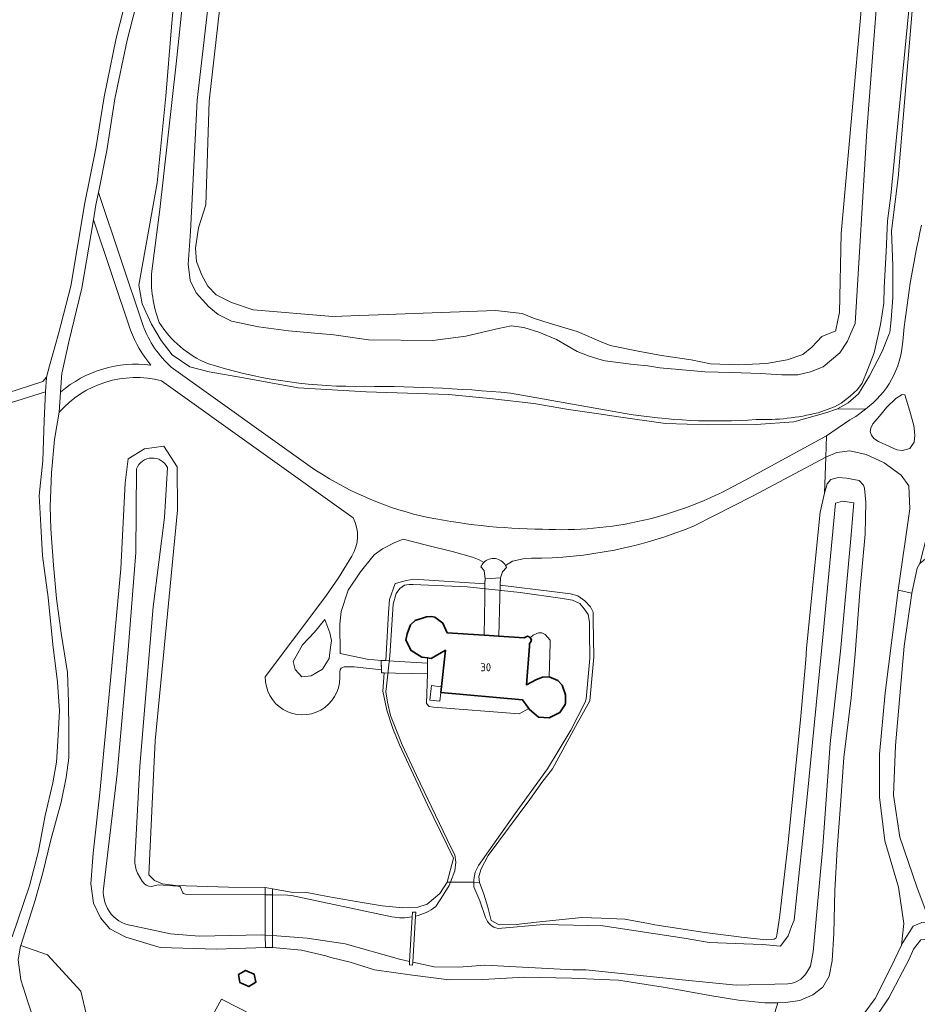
# Model space of a CAD drawing. Header units: metres. Extents: x 153919 to 160124, y 449312 to 452850.
# Tile 13 of 81: x 155869 to 156071, y 450732 to 450953. Entities that reach past the tile are written whole.
import ezdxf
from ezdxf.enums import TextEntityAlignment as Align

# ---------------------------------------------------------------- set-up
doc = ezdxf.new("R2010")
doc.units = ezdxf.units.M
for name, color, linetype, lineweight in [('B-WE-GR-BOS_GEMENGD-GV', 40, 'Continuous', 13), ('B-WE-GR-BOS_LOOF-GV', 40, 'Continuous', 13), ('B-WE-KW-KUNSTWERK_DEK-GV', 170, 'Continuous', 18), ('B-WE-KW-KUNSTWERK_STUW-GV', 170, 'Continuous', 18), ('B-WE-OG-BEBOUWING-GV', 7, 'Continuous', 35), ('B-WE-OG-BEBOUWING-T18', 7, 'Continuous', 18), ('B-WE-OG-BEBOUWING_LUIFEL-GV', 7, 'Continuous', 18), ('B-WE-OG-TERREIN_ERF-GV', 7, 'Continuous', 18), ('B-WE-OG-TOPOGRAFIE_WATER-GV', 130, 'Continuous', 18), ('B-WE-OG-TOPOGRAFIE_WATER_SLOOT-GV', 120, 'Continuous', 18), ('B-WE-OG-WEG-GV', 7, 'Continuous', 18), ('B-WE-VH-VERHARDING_ASFALT-GV', 252, 'Continuous', 18), ('B-WE-VH-VERHARDING_BETONSTRAATSTEEN-GV', 252, 'Continuous', 18), ('B-WE-VH-VERHARDING_FUNDERING_ZAND-GV', 7, 'Continuous', 18), ('B-WE-VH-VERHARDING_HALFVERHARDING_GRIND-GV', 252, 'Continuous', 18)]:
    doc.layers.add(name, color=color, linetype=linetype, lineweight=lineweight)
doc.styles.add('NLCS-ISO-M1000-T18', font='NLCS-ISO.ttf', dxfattribs={"height": 1.8})

msp = doc.modelspace()

# ---------------------------------------------------------------- linework, layer by layer
at = {"layer": 'B-WE-GR-BOS_GEMENGD-GV', "flags": 128}
for points in [[(155853.262, 450865.343), (155874.56, 450872.222), (155875.423, 450873.164), (155876.046, 450875.748), (155878.087, 450882.945), (155880.853, 450893.594), (155884.044, 450912.327), (155886.478, 450924.525), (155888.319, 450936.167), (155891.046, 450949.344), (155895.105, 450965.21), (155897.951, 450980.868), (155900.552, 450995.349), (155901.136, 451000), (155902.694, 451012.398), (155903.521, 451017.396), (155902.701, 451017.47), (155902.601, 451016.78), (155902.557, 451016.496), (155902.12, 451015.905), (155901.332, 451015.752), (155900.019, 451015.752), (155897.687, 451016.109), (155869.01, 451018.517)], [(156050.624, 450860.012), (156055.877, 450863.572), (156057.21, 450864.333), (156059.358, 450866.026), (156053.055, 450866.032), (156050.448, 450865.155), (156043.25, 450863.115), (156034.835, 450862.536), (156024.15, 450862.453), (156014.448, 450862.742), (156003.342, 450864.375), (156000, 450864.868), (155992.687, 450865.948), (155984.831, 450867.287), (155975.661, 450868.316), (155965.804, 450869.262), (155947.168, 450869.856), (155931.901, 450870.811), (155919.651, 450873.042), (155911.972, 450874.347), (155907.629, 450875.515), (155903.656, 450878.21), (155901.123, 450881.386), (155899.021, 450885.078), (155896.896, 450889.636), (155896.14, 450893.839), (155900.261, 450916.796), (155902.22, 450936.293), (155903.448, 450951.856), (155905.707, 450976.863)], [(155897.549, 450964.682), (155893.493, 450948.831), (155890.775, 450935.695), (155888.94, 450924.097), (155887.052, 450914.635), (155897.113, 450884.746)], [(155915.109, 450962.976), (155911.912, 450935.151), (155911.173, 450911.921), (155909.534, 450906.694), (155908.853, 450902.17), (155909.11, 450899.164), (155910.313, 450896.116), (155911.669, 450893.601), (155913.494, 450891.697), (155916.945, 450889.932), (155921.851, 450888.266), (155939.714, 450886.837), (155976.224, 450888.19), (155982.214, 450887.486), (155984.783, 450886.464), (155988.279, 450885.323), (155994.57, 450883.428), (156000, 450881.146), (156001.982, 450880.314), (156008.323, 450878.994), (156013.542, 450878.024), (156020.175, 450877.052), (156024.516, 450876.206), (156030.815, 450875.95), (156037.14, 450876.266), (156041.738, 450877.055), (156045.304, 450878.302), (156047.274, 450879.935), (156049.579, 450882.29), (156052.693, 450883.598), (156052.735, 450883.805), (156053.467, 450887.404), (156053.515, 450887.638), (156053.884, 450905.411), (156058.517, 450957.269)], [(155885.935, 450908.548), (155883.317, 450893.176), (155880.427, 450881.11), (155878.901, 450874.326), (155878.862, 450874.152), (155878.564, 450869.814)], [(155894.296, 450883.715), (155885.935, 450908.548)], [(155903.423, 450875.451), (155934.658, 450853.102)], [(155944.248, 450841.567), (155901.212, 450872.361)], [(155867.665, 450747.516), (155871.572, 450758.917), (155873.634, 450766.736), (155875.089, 450774.701), (155876.795, 450782.042), (155877.615, 450786.678), (155877.98, 450791.423), (155878.313, 450798.276), (155877.841, 450804.687), (155876.82, 450813.16), (155875.775, 450823.667), (155874.529, 450833.039), (155874.092, 450839.9), (155873.722, 450846.568), (155874.571, 450854.357), (155874.888, 450863.441), (155875.154, 450869.915), (155855.751, 450863.794)], [(155878.253, 450865.292), (155877.185, 450859.196), (155876.486, 450851.692), (155876.211, 450844.15), (155876.369, 450839.102), (155876.99, 450830.941), (155877.679, 450823.457), (155878.663, 450815.7), (155880.116, 450806.816), (155880.305, 450800.232), (155880.39, 450793.713), (155880.385, 450787.659), (155879.841, 450783.27), (155878.678, 450777.712), (155876.397, 450769.254), (155874.595, 450761.88), (155872.886, 450755.729), (155869.626, 450745.554), (155875.627, 450743.437), (155883.094, 450735.26), (155884.394, 450729.912)], [(156030.881, 450849.324), (156032.309, 450850.044), (156050.624, 450860.012)], [(155932.701, 450744.505), (155926.177, 450745.118), (155924.56, 450745.066), (155913.565, 450744.715), (155900.938, 450745.092), (155893.222, 450747.446), (155889.661, 450749.315), (155887.535, 450751.735), (155885.938, 450755.024), (155885.367, 450759.373), (155885.9, 450766.249), (155887.357, 450779.817), (155889.784, 450805.147), (155892.128, 450830.115), (155893.088, 450849.48), (155893.718, 450854.841), (155897.41, 450857.06), (155901.718, 450857.693), (155904.741, 450853.039), (155904.789, 450843.274), (155902.613, 450820.002), (155899.803, 450791.518), (155899.483, 450785.276), (155898.394, 450761.387), (155899.626, 450760.154), (155901.48, 450759.38), (155904.379, 450758.979), (155916.255, 450758.636), (155924.523, 450758.596), (155926.156, 450758.295), (155930.325, 450757.528), (155933.903, 450757.461), (155938.498, 450756.538), (155945.426, 450755.317), (155950.784, 450754.459), (155955.417, 450753.961), (155958.774, 450754.173), (155960.927, 450754.828), (155963.727, 450757.201), (155965.37, 450759.748), (155966.799, 450765.189), (155960.943, 450777.157), (155954.665, 450790.591), (155953.18, 450794.283), (155951.813, 450798.387), (155950.982, 450802.656), (155951.254, 450806.768), (155950.663, 450806.78), (155950.647, 450807.467), (155944.533, 450808.088), (155942.288, 450808.088)], [(155924.542, 450805.905), (155930.665, 450814.032), (155934.321, 450818.885), (155938.256, 450824.233), (155941.002, 450828.115), (155943.984, 450833.009)], [(155941.288, 450807.088), (155941.288, 450805.636)], [(155884.394, 450729.912), (155883.094, 450735.26), (155875.627, 450743.437), (155869.626, 450745.554), (155869.574, 450745.391), (155869.018, 450742.291), (155869.657, 450737.81), (155871.197, 450732.878), (155873.043, 450727.271)], [(156034.746, 450716.827), (156039.686, 450732.689), (156036.718, 450732.646), (156030.846, 450733.283), (156024.397, 450734.335), (156017.403, 450735.609), (156013.945, 450736.198), (156003.893, 450737.785), (156000, 450737.934), (155993.338, 450738.189), (155982.77, 450738.454), (155973.414, 450737.879), (155965.877, 450737.807), (155957.626, 450738.84), (155949.059, 450740.069), (155943.58, 450741.76), (155939.289, 450742.878), (155938.124, 450743.181), (155932.701, 450744.505)]]:
    msp.add_lwpolyline(points, dxfattribs=at)
at = {"layer": 'B-WE-GR-BOS_GEMENGD-GV'}
for points in [[(155898.843, 450875.872, -0.0873318), (155894.296, 450883.715)], [(155897.113, 450884.746, 0.1233434), (155903.423, 450875.451)], [(155878.564, 450869.814, -0.213632), (155898.843, 450875.872)], [(155901.212, 450872.361, 0.2833328), (155878.253, 450865.292)], [(155934.658, 450853.102, 0.0890471), (155959.476, 450842.006)], [(155986.82, 450839.038, 0.1417624), (156030.881, 450849.324)], [(155943.984, 450833.009, 0.2703925), (155944.248, 450841.567)], [(155959.476, 450842.006, 0.0490074), (155986.82, 450839.038)], [(155942.288, 450808.088, 0.414), (155941.288, 450807.088)], [(155941.288, 450805.636, -1.0067471), (155924.542, 450805.905)]]:
    msp.add_lwpolyline(points, format="xyb", dxfattribs=at)
at = {"layer": 'B-WE-GR-BOS_GEMENGD-GV', "flags": 128}
for points in [[(155920.867, 450736.32), (155918.853, 450737.206), (155918.497, 450739.003), (155920.063, 450739.952), (155922.076, 450739.065), (155922.433, 450737.269)], [(155905.171, 450716.252), (155914.682, 450733.522), (155921.863, 450729.781), (155912.096, 450712.202)]]:
    msp.add_lwpolyline(points, close=True, dxfattribs=at)
at = {"layer": 'B-WE-GR-BOS_LOOF-GV', "flags": 128}
for points in [[(156074.082, 450996.298), (156074.025, 450995.664), (156072.418, 450984.261), (156071.836, 450972.177), (156070.009, 450957.233), (156066.737, 450917.922), (156065.241, 450906.082), (156065.518, 450898.19), (156065.532, 450891.045), (156065.166, 450886.027), (156064.833, 450883.244), (156064.699, 450882.907), (156063.289, 450879.342), (156063.128, 450878.936), (156060.258, 450873.476), (156057.811, 450869.409), (156055.433, 450867.411), (156053.055, 450866.032)], [(156053.055, 450866.032), (156059.358, 450866.026)], [(156056.188, 450726.475), (156061.546, 450733.66), (156065.038, 450740.598), (156067.473, 450745.605), (156067.988, 450750.493), (156066.787, 450758.647), (156063.689, 450769.077), (156062.488, 450778.875), (156062.488, 450788.483), (156063.794, 450802.299), (156066.703, 450825.319), (156069.321, 450843.582), (156069.086, 450848.763), (156067.403, 450851.195), (156063.585, 450853.924), (156059.541, 450855.818), (156055.871, 450856.62), (156052.959, 450856.297), (156050.434, 450855.215), (156050.117, 450847.163), (156050.764, 450849.211), (156051.577, 450850.17), (156053.261, 450850.677), (156055.119, 450850.51), (156057.943, 450849.967), (156058.937, 450848.887), (156059.109, 450848.237), (156059.433, 450845.083), (156059.286, 450837.941), (156058.113, 450824.91), (156057.049, 450811.007), (156056.111, 450801.152), (156054.49, 450787.763), (156053.758, 450777.064), (156053.016, 450767.193), (156052.47, 450757.891), (156052.256, 450748.212), (156051.849, 450742.081), (156051.184, 450738.669), (156049.752, 450736.174), (156047.558, 450734.428), (156044.587, 450733.211), (156041.368, 450732.714), (156039.686, 450732.689), (156034.746, 450716.827)], [(156129.474, 450732), (156117.901, 450733.866), (156107.719, 450736.86), (156095.343, 450741.105), (156079.445, 450746.277), (156074.225, 450747.063), (156071.776, 450746.792), (156070.13, 450744.752), (156069.151, 450742.471), (156064.587, 450733.759), (156061.982, 450729.894)]]:
    msp.add_lwpolyline(points, dxfattribs=at)
at = {"layer": 'B-WE-GR-BOS_LOOF-GV'}
for points in [[(156067.744, 450881.16, -0.0326162), (156071.95, 450907.286)], [(156059.358, 450866.026, 0.2213478), (156067.744, 450881.16)]]:
    msp.add_lwpolyline(points, format="xyb", dxfattribs=at)
at = {"layer": 'B-WE-KW-KUNSTWERK_DEK-GV', "flags": 128}
for points in [[(155973.691, 450815.217), (155977.014, 450814.992), (155977.239, 450823.679), (155977.311, 450826.449), (155977.323, 450826.925), (155977.354, 450828.114), (155973.897, 450827.887), (155973.885, 450827.137), (155973.879, 450826.761), (155973.827, 450823.596)], [(155951.609, 450809.521), (155950.598, 450809.579), (155950.663, 450806.78), (155951.254, 450806.768), (155953.819, 450806.716), (155960.943, 450806.572), (155961.012, 450808.979), (155953.359, 450809.42)], [(155924.55, 450748.803), (155924.552, 450747.887), (155924.56, 450745.066), (155926.177, 450745.118), (155926.173, 450747.771), (155926.171, 450748.758), (155926.162, 450754.135), (155926.158, 450756.897), (155926.156, 450758.295), (155924.523, 450758.596), (155924.527, 450756.912), (155924.534, 450754.396)]]:
    msp.add_lwpolyline(points, close=True, dxfattribs=at)
at = {"layer": 'B-WE-KW-KUNSTWERK_STUW-GV', "flags": 128}
msp.add_lwpolyline([(155957.534, 450751.981), (155956.956, 450741.955), (155956.912, 450741.192), (155957.64, 450741.15), (155957.677, 450741.794), (155958.273, 450752.14), (155958.324, 450753.02), (155957.596, 450753.062)], close=True, dxfattribs=at)
at = {"layer": 'B-WE-OG-BEBOUWING-GV', "flags": 128}
for points in [[(155960.961, 450810.133), (155961.79, 450810.029), (155965.001, 450811.847), (155963.939, 450802.384), (155982.294, 450800.712), (155983.735, 450798.737), (155983.831, 450798.606), (155985.927, 450796.795), (155988.34, 450796.633), (155990.739, 450797.891), (155991.939, 450799.645), (155992.005, 450800.054), (155991.971, 450801.843), (155991.243, 450804.003), (155990.245, 450805.054), (155988.28, 450805.847), (155986.807, 450805.813), (155985.456, 450805.296), (155983.211, 450804.104), (155983.872, 450812.776), (155983.883, 450813.343), (155984.218, 450813.769), (155984.331, 450814.265), (155984.008, 450814.639), (155983.821, 450814.855), (155983.426, 450815.004), (155982.661, 450814.609), (155977.014, 450814.992), (155973.691, 450815.217), (155965.376, 450815.781), (155964.44, 450817.932), (155962.597, 450819.292), (155961.941, 450819.429), (155960.784, 450819.377), (155958.2, 450818.559), (155957.154, 450817.589), (155956.381, 450815.502), (155956.133, 450814.136), (155957.309, 450811.757), (155959.72, 450810.29)], [(155918.497, 450739.003), (155918.853, 450737.206), (155920.867, 450736.32), (155922.433, 450737.269), (155922.076, 450739.065), (155920.063, 450739.952)]]:
    msp.add_lwpolyline(points, close=True, dxfattribs=at)
at = {"layer": 'B-WE-OG-BEBOUWING_LUIFEL-GV', "flags": 128}
msp.add_lwpolyline([(155963.716, 450800.396), (155963.939, 450802.384), (155964.082, 450803.655), (155961.895, 450803.901), (155961.53, 450800.642)], close=True, dxfattribs=at)
at = {"layer": 'B-WE-OG-TERREIN_ERF-GV', "flags": 128}
for points in [[(155977.354, 450828.114), (155977.311, 450826.449), (155989.494, 450824.979), (155993.137, 450824.556), (155994.726, 450824.06), (155996.295, 450822.955), (155997.599, 450821.597), (155998.187, 450820.367), (155998.18, 450818.625), (155998.354, 450810.336), (155997.418, 450800.521), (155994.194, 450794.718), (155989.074, 450785.208), (155986.651, 450782.161), (155983.956, 450778.293), (155974.603, 450765.781), (155973.027, 450762.741), (155972.52, 450761.028), (155972.643, 450759.723), (155973.635, 450757.103), (155974.559, 450754.13), (155975.283, 450751.165), (155977.078, 450750.201), (155980.868, 450750.276), (155985.466, 450750.768), (155995.648, 450751.82), (156000, 450751.645), (156005.285, 450751.434), (156010.61, 450750.458), (156012.033, 450750.199), (156023.285, 450748.442), (156032.099, 450747.34), (156037.138, 450746.815), (156038.863, 450746.934), (156039.288, 450747.268), (156039.459, 450747.836), (156040.03, 450751.756), (156041.901, 450767.982), (156044.791, 450796.233), (156045.969, 450809.726), (156046.084, 450812.289), (156049.173, 450842.838), (156050.117, 450847.163), (156050.434, 450855.215), (156034.166, 450846.501), (156020.889, 450839.803)], [(156073.962, 450840.666), (156074.403, 450838.471), (156074.91, 450836.909), (156075.882, 450835.85), (156077.826, 450834.745), (156081.257, 450834.118), (156080.929, 450830.339), (156080.266, 450830.912), (156073.381, 450832.697), (156072.808, 450832.344), (156071.581, 450831.297), (156070.937, 450830.265), (156069.742, 450824.67), (156068.051, 450812.756), (156066.091, 450790.443), (156065.649, 450779.317), (156067.039, 450769.836), (156070.895, 450758.711), (156072.792, 450753.717), (156074.688, 450751.757), (156078.429, 450749.653), (156080.301, 450749.186), (156101.038, 450742.792), (156102.348, 450773.925)], [(155973.619, 450831.53), (155972.606, 450832.154), (155971.081, 450832.79), (155966.85, 450833.947), (155960.789, 450835.466), (155955.524, 450836.786), (155953.466, 450835.943), (155950.905, 450834.61), (155949.024, 450833.265), (155945.952, 450829.43), (155943.151, 450825.32), (155941.551, 450820.519), (155941.318, 450817.72), (155941.335, 450811.14), (155947.397, 450809.876), (155950.598, 450809.579)], [(155984.311, 450832.525), (155982.467, 450832.402), (155980.052, 450831.881), (155978.509, 450830.892)], [(155950.598, 450809.579), (155951.609, 450809.521), (155952.242, 450820.259), (155952.419, 450823.27), (155953.725, 450826.85), (155956.256, 450827.517), (155957.881, 450827.808), (155973.879, 450826.761), (155973.897, 450827.887), (155973.69, 450829.762), (155972.988, 450830.583)], [(155978.719, 450830.439), (155977.811, 450829.444), (155977.354, 450828.114)]]:
    msp.add_lwpolyline(points, dxfattribs=at)
at = {"layer": 'B-WE-OG-TERREIN_ERF-GV'}
for points in [[(156020.889, 450839.803, -0.0988599), (155984.311, 450832.525)], [(155972.988, 450830.583, -0.0938338), (155973.619, 450831.53)], [(155978.509, 450830.892, -0.0402874), (155978.719, 450830.439)]]:
    msp.add_lwpolyline(points, format="xyb", dxfattribs=at)
at = {"layer": 'B-WE-OG-TERREIN_ERF-GV', "flags": 128}
for points in [[(155988.28, 450805.847), (155988.557, 450813.419), (155988.515, 450814.12), (155987.403, 450815.377), (155986.649, 450815.727), (155985.922, 450815.754), (155984.678, 450815.22), (155984.008, 450814.639), (155984.331, 450814.265), (155984.218, 450813.769), (155983.883, 450813.343), (155983.872, 450812.776), (155983.211, 450804.104), (155985.456, 450805.296), (155986.807, 450805.813)], [(155983.735, 450798.737), (155982.294, 450800.712), (155963.939, 450802.384), (155965.001, 450811.847), (155961.79, 450810.029), (155960.961, 450810.133), (155961.012, 450808.979), (155960.943, 450806.572), (155960.752, 450799.924), (155961.361, 450799.182), (155962.336, 450799.092), (155981.596, 450797.583)]]:
    msp.add_lwpolyline(points, close=True, dxfattribs=at)
at = {"layer": 'B-WE-OG-TOPOGRAFIE_WATER-GV', "flags": 128}
for points in [[(155911.288, 451011.219), (155908.552, 450982.14), (155904.515, 450943.557), (155900.876, 450910.841), (155899.045, 450896.975)], [(156048.725, 450865.196), (156052.432, 450866.497), (156053.88, 450867.336), (156055.952, 450868.9), (156057.59, 450870.402), (156058.637, 450871.836), (156059.918, 450874.968), (156061.278, 450878.616), (156062.697, 450885), (156063.512, 450889.836), (156063.577, 450893.347), (156064.01, 450901.365), (156064.287, 450908.312), (156065.083, 450913.999), (156069.787, 450962.612), (156072.039, 450997.923), (156070.524, 451000.217), (156063.75, 450995.86), (156060.493, 450993.765)], [(156063.2, 450986.981), (156063.148, 450974.218), (156059.644, 450928.471), (156057.032, 450885.252), (156056.079, 450883.035)], [(156056.079, 450883.035), (156055.294, 450881.233), (156053.612, 450878.626), (156049.874, 450875.472), (156047.039, 450874.347), (156044.172, 450873.689), (156040.583, 450873.709), (156035.809, 450874.005), (156029.265, 450874.25), (156023.264, 450874.405), (156017.405, 450874.931), (156013.195, 450875.31), (156010.459, 450875.736), (156007.284, 450876.007), (156000.879, 450876.82), (156000, 450877.082), (155997.274, 450877.896), (155994.627, 450878.938), (155989.98, 450881.672), (155985.969, 450883.315), (155982.631, 450884.345), (155979.772, 450884.697), (155976.942, 450884.133), (155969.622, 450882.392), (155962.187, 450881.41), (155947.734, 450881.542), (155939.922, 450882.662), (155929.767, 450883.607), (155923.018, 450884.47), (155916.979, 450885.742), (155913.948, 450887.245), (155911.887, 450889.004), (155909.04, 450892.136), (155907.685, 450894.924), (155907.226, 450898.557), (155907.739, 450905.921), (155909.221, 450935.377), (155912.425, 450963.267)], [(155979.625, 450869.588), (156005.349, 450865.043)], [(155895.646, 450852.556), (155895.477, 450833.765), (155893.73, 450811.957), (155891.256, 450784.079), (155888.198, 450758.271)], [(155895.253, 450764.791), (155896.344, 450785.833), (155899.37, 450821.568), (155901.931, 450841.691), (155902.572, 450852.876)], [(156046.113, 450739.387), (156047.001, 450740.909), (156047.601, 450744.1), (156049.753, 450767.766), (156051.438, 450790.926), (156053.711, 450811.626), (156056.039, 450836.931), (156056.711, 450844.924), (156054.187, 450845.308), (156052.621, 450844.878), (156049.873, 450815.537), (156046.276, 450778.951), (156043.364, 450751.235), (156042.74, 450749.821), (156041.973, 450747.719), (156040.24, 450745.407), (156036.205, 450745.77), (156032.024, 450745.899), (156024.279, 450746.205), (156018.662, 450747.185), (156000.342, 450749.979), (155987.117, 450750.257), (155976.836, 450749.38)], [(155896.924, 450759.975), (155895.858, 450761.811)], [(155904.875, 450758.841), (155900.488, 450759.139), (155899.002, 450758.775)], [(155974.036, 450751.809), (155972.752, 450755.565), (155971.39, 450758.69), (155971.409, 450759.727), (155966.135, 450759.745), (155965.868, 450759.042), (155964.533, 450756.832), (155962.861, 450754.285)], [(155905.922, 450757.537), (155905.594, 450758.417)], [(155952.975, 450751.953), (155930.447, 450756.792), (155929.54, 450756.867), (155926.158, 450756.897), (155924.527, 450756.912), (155906.616, 450757.074)], [(155895.248, 450749.907), (155903.273, 450748.155), (155909.674, 450747.669), (155923.74, 450747.944), (155924.552, 450747.887), (155926.173, 450747.771), (155933.958, 450747.217), (155942.455, 450745.932), (155954.687, 450742.46), (155956.956, 450741.955), (155957.534, 450751.981)], [(155958.273, 450752.14), (155957.677, 450741.794), (155962.502, 450740.72), (155968.038, 450740.696), (155973.858, 450741.118), (155993.608, 450740.076), (155996.537, 450740.095), (156018.157, 450737.821), (156030.293, 450736.645), (156041.931, 450736.942)]]:
    msp.add_lwpolyline(points, dxfattribs=at)
at = {"layer": 'B-WE-OG-TOPOGRAFIE_WATER-GV'}
for points in [[(155899.045, 450896.975, 0.110499), (155900.722, 450885.477)], [(155900.722, 450885.477, 0.1533133), (155911.559, 450876.261)], [(155911.559, 450876.261, 0.0773271), (155944.725, 450871.115)], [(155944.725, 450871.115, -0.0252379), (155979.625, 450869.588)], [(156005.349, 450865.043, 0.0594127), (156034.775, 450863.661)], [(156034.775, 450863.661, 0.0697564), (156048.725, 450865.196)], [(155902.572, 450852.876, 0.6664657), (155895.646, 450852.556)], [(155895.858, 450761.811, -0.1171891), (155895.253, 450764.791)], [(155899.002, 450758.775, -0.2704518), (155896.924, 450759.975)], [(155888.198, 450758.271, 0.4211458), (155895.248, 450749.907)], [(155905.594, 450758.417, 0.3733234), (155904.875, 450758.841)], [(155906.616, 450757.074, -0.2676303), (155905.922, 450757.537)], [(155962.861, 450754.285, -0.0986097), (155958.273, 450752.14)], [(155957.534, 450751.981, -0.0886087), (155952.975, 450751.953)], [(155976.836, 450749.38, -0.2779535), (155974.036, 450751.809)], [(156041.931, 450736.942, 0.2379531), (156046.113, 450739.387)]]:
    msp.add_lwpolyline(points, format="xyb", dxfattribs=at)
at = {"layer": 'B-WE-OG-TOPOGRAFIE_WATER-GV', "flags": 128}
for points in [[(155966.135, 450759.745), (155971.409, 450759.727), (155971.421, 450760.396), (155971.719, 450762.033), (155972.42, 450763.473), (155980.698, 450775.193), (155987.909, 450785.239), (155993.148, 450793.877), (155996.384, 450800.204), (155996.65, 450800.941), (155997.406, 450810.007), (155997.384, 450815.911), (155997.381, 450818.119), (155997.044, 450819.858), (155996.145, 450821.187), (155995.206, 450822.356), (155993.581, 450823.085), (155991.329, 450823.506), (155981.793, 450824.797), (155969.883, 450826.084), (155957.739, 450826.634), (155956.836, 450826.6), (155955.833, 450826.431), (155954.797, 450825.727), (155953.962, 450824.622), (155953.263, 450822.212), (155952.544, 450810.57), (155951.752, 450803.812), (155951.653, 450802.507), (155952.024, 450800.199), (155952.698, 450797.223), (155954.142, 450793.445), (155955.283, 450790.57), (155958.538, 450783.717), (155966.257, 450767.606), (155967.095, 450765.868), (155967.332, 450764.262), (155967.101, 450762.288)], [(155973.691, 450815.217), (155977.014, 450814.992), (155982.661, 450814.609), (155983.426, 450815.004), (155983.821, 450814.855), (155984.008, 450814.639), (155984.678, 450815.22), (155985.922, 450815.754), (155986.649, 450815.727), (155987.403, 450815.377), (155988.515, 450814.12), (155988.557, 450813.419), (155988.28, 450805.847), (155990.245, 450805.054), (155991.243, 450804.003), (155991.971, 450801.843), (155992.005, 450800.054), (155991.939, 450799.645), (155990.739, 450797.891), (155988.34, 450796.633), (155985.927, 450796.795), (155983.831, 450798.606), (155983.735, 450798.737), (155981.596, 450797.583), (155962.336, 450799.092), (155961.361, 450799.182), (155960.752, 450799.924), (155960.943, 450806.572), (155961.012, 450808.979), (155960.961, 450810.133), (155959.72, 450810.29), (155957.309, 450811.757), (155956.133, 450814.136), (155956.381, 450815.502), (155957.154, 450817.589), (155958.2, 450818.559), (155960.784, 450819.377), (155961.941, 450819.429), (155962.597, 450819.292), (155964.44, 450817.932), (155965.376, 450815.781)], [(155914.682, 450733.522), (155905.171, 450716.252), (155912.096, 450712.202), (155921.863, 450729.781)]]:
    msp.add_lwpolyline(points, close=True, dxfattribs=at)
at = {"layer": 'B-WE-OG-TOPOGRAFIE_WATER_SLOOT-GV', "flags": 128}
for points in [[(155899.045, 450896.975), (155900.876, 450910.841), (155904.515, 450943.557), (155908.552, 450982.14), (155911.288, 451011.219)], [(155905.707, 450976.863), (155903.448, 450951.856), (155902.22, 450936.293), (155900.261, 450916.796), (155896.14, 450893.839), (155896.896, 450889.636), (155899.021, 450885.078), (155901.123, 450881.386), (155903.656, 450878.21), (155907.629, 450875.515), (155911.972, 450874.347), (155919.651, 450873.042), (155931.901, 450870.811), (155947.168, 450869.856), (155965.804, 450869.262), (155975.661, 450868.316), (155984.831, 450867.287), (155992.687, 450865.948), (156000, 450864.868), (156003.342, 450864.375), (156014.448, 450862.742), (156024.15, 450862.453), (156034.835, 450862.536), (156043.25, 450863.115), (156050.448, 450865.155), (156053.055, 450866.032), (156055.433, 450867.411), (156057.811, 450869.409), (156060.258, 450873.476), (156063.128, 450878.936), (156063.289, 450879.342), (156064.699, 450882.907), (156064.833, 450883.244), (156065.166, 450886.027), (156065.532, 450891.045), (156065.518, 450898.19), (156065.241, 450906.082), (156066.737, 450917.922), (156070.009, 450957.233)], [(155912.425, 450963.267), (155909.221, 450935.377), (155907.739, 450905.921), (155907.226, 450898.557), (155907.685, 450894.924), (155909.04, 450892.136), (155911.887, 450889.004), (155913.948, 450887.245), (155916.979, 450885.742), (155923.018, 450884.47), (155929.767, 450883.607), (155939.922, 450882.662), (155947.734, 450881.542), (155962.187, 450881.41), (155969.622, 450882.392), (155976.942, 450884.133), (155979.772, 450884.697), (155982.631, 450884.345), (155985.969, 450883.315), (155989.98, 450881.672), (155994.627, 450878.938), (155997.274, 450877.896), (156000, 450877.082), (156000.879, 450876.82), (156007.284, 450876.007), (156010.459, 450875.736), (156013.195, 450875.31), (156017.405, 450874.931), (156023.264, 450874.405), (156029.265, 450874.25), (156035.809, 450874.005), (156040.583, 450873.709), (156044.172, 450873.689), (156047.039, 450874.347), (156049.874, 450875.472), (156053.612, 450878.626), (156055.294, 450881.233), (156056.079, 450883.035), (156057.032, 450885.252), (156059.644, 450928.471), (156063.148, 450974.218)], [(156058.517, 450957.269), (156053.884, 450905.411), (156053.515, 450887.638), (156053.467, 450887.404), (156052.735, 450883.805), (156052.693, 450883.598), (156049.579, 450882.29), (156047.274, 450879.935), (156045.304, 450878.302), (156041.738, 450877.055), (156037.14, 450876.266), (156030.815, 450875.95), (156024.516, 450876.206), (156020.175, 450877.052), (156013.542, 450878.024), (156008.323, 450878.994), (156001.982, 450880.314), (156000, 450881.146), (155994.57, 450883.428), (155988.279, 450885.323), (155984.783, 450886.464), (155982.214, 450887.486), (155976.224, 450888.19), (155939.714, 450886.837), (155921.851, 450888.266), (155916.945, 450889.932), (155913.494, 450891.697), (155911.669, 450893.601), (155910.313, 450896.116), (155909.11, 450899.164), (155908.853, 450902.17), (155909.534, 450906.694), (155911.173, 450911.921), (155911.912, 450935.151), (155915.109, 450962.976)], [(156069.787, 450962.612), (156065.083, 450913.999), (156064.287, 450908.312), (156064.01, 450901.365), (156063.577, 450893.347), (156063.512, 450889.836), (156062.697, 450885), (156061.278, 450878.616), (156059.918, 450874.968), (156058.637, 450871.836), (156057.59, 450870.402), (156055.952, 450868.9), (156053.88, 450867.336), (156052.432, 450866.497), (156048.725, 450865.196)], [(156005.349, 450865.043), (155979.625, 450869.588)], [(155962.861, 450754.285), (155964.533, 450756.832), (155965.868, 450759.042), (155966.135, 450759.745), (155965.37, 450759.748), (155963.727, 450757.201), (155960.927, 450754.828), (155958.774, 450754.173), (155955.417, 450753.961), (155950.784, 450754.459), (155945.426, 450755.317), (155938.498, 450756.538), (155933.903, 450757.461), (155930.325, 450757.528), (155926.156, 450758.295), (155924.523, 450758.596), (155916.255, 450758.636), (155904.379, 450758.979), (155901.48, 450759.38), (155899.626, 450760.154), (155898.394, 450761.387), (155899.483, 450785.276), (155899.803, 450791.518), (155902.613, 450820.002), (155904.789, 450843.274), (155904.741, 450853.039), (155901.718, 450857.693), (155897.41, 450857.06), (155893.718, 450854.841), (155893.088, 450849.48), (155892.128, 450830.115), (155889.784, 450805.147), (155887.357, 450779.817), (155885.9, 450766.249), (155885.367, 450759.373), (155885.938, 450755.024), (155887.535, 450751.735), (155889.661, 450749.315), (155893.222, 450747.446), (155900.938, 450745.092), (155913.565, 450744.715), (155924.56, 450745.066), (155926.177, 450745.118), (155932.701, 450744.505), (155938.124, 450743.181), (155939.289, 450742.878), (155943.58, 450741.76), (155949.059, 450740.069), (155957.626, 450738.84), (155965.877, 450737.807), (155973.414, 450737.879), (155982.77, 450738.454), (155993.338, 450738.189), (156000, 450737.934), (156003.893, 450737.785), (156013.945, 450736.198), (156017.403, 450735.609), (156024.397, 450734.335), (156030.846, 450733.283), (156036.718, 450732.646), (156039.686, 450732.689), (156041.368, 450732.714), (156044.587, 450733.211), (156047.558, 450734.428), (156049.752, 450736.174), (156051.184, 450738.669), (156051.849, 450742.081), (156052.256, 450748.212), (156052.47, 450757.891), (156053.016, 450767.193), (156053.758, 450777.064), (156054.49, 450787.763), (156056.111, 450801.152), (156057.049, 450811.007), (156058.113, 450824.91), (156059.286, 450837.941), (156059.433, 450845.083), (156059.109, 450848.237), (156058.937, 450848.887), (156057.943, 450849.967), (156055.119, 450850.51), (156053.261, 450850.677), (156051.577, 450850.17), (156050.764, 450849.211), (156050.117, 450847.163), (156049.173, 450842.838), (156046.084, 450812.289), (156045.969, 450809.726), (156044.791, 450796.233), (156041.901, 450767.982), (156040.03, 450751.756), (156039.459, 450747.836), (156039.288, 450747.268), (156038.863, 450746.934), (156037.138, 450746.815), (156032.099, 450747.34), (156023.285, 450748.442), (156012.033, 450750.199), (156010.61, 450750.458), (156005.285, 450751.434), (156000, 450751.645), (155995.648, 450751.82), (155985.466, 450750.768), (155980.868, 450750.276), (155977.078, 450750.201), (155975.283, 450751.165), (155974.559, 450754.13), (155973.635, 450757.103), (155972.643, 450759.723), (155971.409, 450759.727), (155971.39, 450758.69), (155972.752, 450755.565), (155974.036, 450751.809)], [(155888.198, 450758.271), (155891.256, 450784.079), (155893.73, 450811.957), (155895.477, 450833.765), (155895.646, 450852.556)], [(155902.572, 450852.876), (155901.931, 450841.691), (155899.37, 450821.568), (155896.344, 450785.833), (155895.253, 450764.791)], [(155976.836, 450749.38), (155987.117, 450750.257), (156000.342, 450749.979), (156018.662, 450747.185), (156024.279, 450746.205), (156032.024, 450745.899), (156036.205, 450745.77), (156040.24, 450745.407), (156041.973, 450747.719), (156042.74, 450749.821), (156043.364, 450751.235), (156046.276, 450778.951), (156049.873, 450815.537), (156052.621, 450844.878), (156054.187, 450845.308), (156056.711, 450844.924), (156056.039, 450836.931), (156053.711, 450811.626), (156051.438, 450790.926), (156049.753, 450767.766), (156047.601, 450744.1), (156047.001, 450740.909), (156046.113, 450739.387)], [(155895.858, 450761.811), (155896.924, 450759.975)], [(155899.002, 450758.775), (155900.488, 450759.139), (155904.875, 450758.841)], [(155905.594, 450758.417), (155905.922, 450757.537)], [(155906.616, 450757.074), (155924.527, 450756.912), (155926.158, 450756.897), (155929.54, 450756.867), (155930.447, 450756.792), (155952.975, 450751.953)], [(155957.534, 450751.981), (155957.596, 450753.062), (155958.324, 450753.02), (155958.273, 450752.14)], [(156041.931, 450736.942), (156030.293, 450736.645), (156018.157, 450737.821), (155996.537, 450740.095), (155993.608, 450740.076), (155973.858, 450741.118), (155968.038, 450740.696), (155962.502, 450740.72), (155957.677, 450741.794), (155957.64, 450741.15), (155956.912, 450741.192), (155956.956, 450741.955), (155954.687, 450742.46), (155942.455, 450745.932), (155933.958, 450747.217), (155926.173, 450747.771), (155924.552, 450747.887), (155923.74, 450747.944), (155909.674, 450747.669), (155903.273, 450748.155), (155895.248, 450749.907)]]:
    msp.add_lwpolyline(points, dxfattribs=at)
at = {"layer": 'B-WE-OG-TOPOGRAFIE_WATER_SLOOT-GV'}
for points in [[(155900.722, 450885.477, -0.110499), (155899.045, 450896.975)], [(155911.559, 450876.261, -0.1533133), (155900.722, 450885.477)], [(155944.725, 450871.115, -0.0773271), (155911.559, 450876.261)], [(155979.625, 450869.588, 0.0252379), (155944.725, 450871.115)], [(156034.775, 450863.661, -0.0594127), (156005.349, 450865.043)], [(156048.725, 450865.196, -0.0697564), (156034.775, 450863.661)], [(155895.646, 450852.556, -0.6664657), (155902.572, 450852.876)], [(155895.253, 450764.791, 0.1171891), (155895.858, 450761.811)], [(155896.924, 450759.975, 0.2704518), (155899.002, 450758.775)], [(155895.248, 450749.907, -0.4211458), (155888.198, 450758.271)], [(155904.875, 450758.841, -0.3733234), (155905.594, 450758.417)], [(155905.922, 450757.537, 0.2676303), (155906.616, 450757.074)], [(155958.273, 450752.14, 0.0986097), (155962.861, 450754.285)], [(155952.975, 450751.953, 0.0886087), (155957.534, 450751.981)], [(155974.036, 450751.809, 0.2779535), (155976.836, 450749.38)], [(156046.113, 450739.387, -0.2379531), (156041.931, 450736.942)]]:
    msp.add_lwpolyline(points, format="xyb", dxfattribs=at)
at = {"layer": 'B-WE-OG-TOPOGRAFIE_WATER_SLOOT-GV', "flags": 128}
msp.add_lwpolyline([(155950.663, 450806.78), (155951.254, 450806.768), (155950.982, 450802.656), (155951.813, 450798.387), (155953.18, 450794.283), (155954.665, 450790.591), (155960.943, 450777.157), (155966.799, 450765.189), (155965.37, 450759.748), (155966.135, 450759.745), (155967.101, 450762.288), (155967.332, 450764.262), (155967.095, 450765.868), (155966.257, 450767.606), (155958.538, 450783.717), (155955.283, 450790.57), (155954.142, 450793.445), (155952.698, 450797.223), (155952.024, 450800.199), (155951.653, 450802.507), (155951.752, 450803.812), (155952.544, 450810.57), (155953.263, 450822.212), (155953.962, 450824.622), (155954.797, 450825.727), (155955.833, 450826.431), (155956.836, 450826.6), (155957.739, 450826.634), (155969.883, 450826.084), (155981.793, 450824.797), (155991.329, 450823.506), (155993.581, 450823.085), (155995.206, 450822.356), (155996.145, 450821.187), (155997.044, 450819.858), (155997.381, 450818.119), (155997.384, 450815.911), (155997.406, 450810.007), (155996.65, 450800.941), (155996.384, 450800.204), (155993.148, 450793.877), (155987.909, 450785.239), (155980.698, 450775.193), (155972.42, 450763.473), (155971.719, 450762.033), (155971.421, 450760.396), (155971.409, 450759.727), (155972.643, 450759.723), (155972.52, 450761.028), (155973.027, 450762.741), (155974.603, 450765.781), (155983.956, 450778.293), (155986.651, 450782.161), (155989.074, 450785.208), (155994.194, 450794.718), (155997.418, 450800.521), (155998.354, 450810.336), (155998.18, 450818.625), (155998.187, 450820.367), (155997.599, 450821.597), (155996.295, 450822.955), (155994.726, 450824.06), (155993.137, 450824.556), (155989.494, 450824.979), (155977.311, 450826.449), (155977.354, 450828.114), (155973.897, 450827.887), (155973.879, 450826.761), (155957.881, 450827.808), (155956.256, 450827.517), (155953.725, 450826.85), (155952.419, 450823.27), (155952.242, 450820.259), (155951.609, 450809.521), (155950.598, 450809.579), (155950.647, 450807.467)], close=True, dxfattribs=at)
at = {"layer": 'B-WE-OG-WEG-GV', "flags": 128}
for points in [[(156067.628, 450869.311), (156066.177, 450868.36), (156064.141, 450866.463), (156062.495, 450864.442), (156061, 450862.667), (156060.571, 450861.72), (156060.425, 450860.917), (156060.681, 450860.119), (156061.205, 450859.428), (156062.258, 450858.731), (156066.393, 450856.843), (156067.688, 450856.707), (156069.353, 450857.123), (156070.302, 450858.556), (156070.422, 450860.124), (156070.194, 450862.329), (156069.342, 450865.557), (156068.19, 450869.225)], [(155937.89, 450818.759), (155935.589, 450815.941), (155932.885, 450813.03), (155930.771, 450809.302), (155931.222, 450807.504), (155932.724, 450805.895), (155934.863, 450806.127), (155937.416, 450807.611), (155938.878, 450809.968), (155939.131, 450811.95), (155939.422, 450814.06), (155939.078, 450815.767)]]:
    msp.add_lwpolyline(points, close=True, dxfattribs=at)
at = {"layer": 'B-WE-VH-VERHARDING_ASFALT-GV', "flags": 128}
for points in [[(155895.105, 450965.21), (155891.046, 450949.344), (155888.319, 450936.167), (155886.478, 450924.525), (155884.044, 450912.327), (155880.853, 450893.594), (155878.087, 450882.945), (155876.046, 450875.748), (155875.423, 450873.164), (155875.154, 450869.915), (155874.888, 450863.441), (155874.571, 450854.357), (155873.722, 450846.568), (155874.092, 450839.9), (155874.529, 450833.039), (155875.775, 450823.667), (155876.82, 450813.16), (155877.841, 450804.687), (155878.313, 450798.276), (155877.98, 450791.423), (155877.615, 450786.678), (155876.795, 450782.042), (155875.089, 450774.701), (155873.634, 450766.736), (155871.572, 450758.917), (155867.665, 450747.516)], [(155873.043, 450727.271), (155871.197, 450732.878), (155869.657, 450737.81), (155869.018, 450742.291), (155869.574, 450745.391), (155869.626, 450745.554), (155872.886, 450755.729), (155874.595, 450761.88), (155876.397, 450769.254), (155878.678, 450777.712), (155879.841, 450783.27), (155880.385, 450787.659), (155880.39, 450793.713), (155880.305, 450800.232), (155880.116, 450806.816), (155878.663, 450815.7), (155877.679, 450823.457), (155876.99, 450830.941), (155876.369, 450839.102), (155876.211, 450844.15), (155876.486, 450851.692), (155877.185, 450859.196), (155878.253, 450865.292), (155878.564, 450869.814), (155878.862, 450874.152), (155878.901, 450874.326), (155880.427, 450881.11), (155883.317, 450893.176), (155885.935, 450908.548), (155886.508, 450911.909), (155887.052, 450914.635), (155888.94, 450924.097), (155890.775, 450935.695), (155893.493, 450948.831), (155897.549, 450964.682)], [(156059.358, 450866.026), (156057.21, 450864.333), (156055.877, 450863.572), (156050.624, 450860.012), (156050.434, 450855.215), (156052.959, 450856.297), (156055.871, 450856.62), (156059.541, 450855.818), (156063.585, 450853.924), (156067.403, 450851.195), (156069.086, 450848.763), (156069.321, 450843.582), (156066.703, 450825.319), (156069.742, 450824.67), (156070.937, 450830.265), (156071.581, 450831.297), (156073.962, 450840.666)]]:
    msp.add_lwpolyline(points, dxfattribs=at)
at = {"layer": 'B-WE-VH-VERHARDING_ASFALT-GV'}
for points in [[(156071.95, 450907.286, 0.0326162), (156067.744, 450881.16)], [(156067.744, 450881.16, -0.2213478), (156059.358, 450866.026)]]:
    msp.add_lwpolyline(points, format="xyb", dxfattribs=at)
at = {"layer": 'B-WE-VH-VERHARDING_ASFALT-GV', "flags": 128}
for points in [[(155776.6, 450839.872), (155777.313, 450839.981), (155790.493, 450842.544), (155800, 450845.378), (155811.255, 450848.732), (155828.493, 450854.347), (155855.751, 450863.794), (155875.154, 450869.915), (155875.423, 450873.164), (155874.56, 450872.222), (155853.262, 450865.343), (155828.695, 450858.086), (155806.619, 450850.719), (155800, 450848.811), (155789.497, 450845.784), (155777.011, 450843.691), (155767.179, 450842.043), (155766.784, 450838.372)], [(156070.302, 450858.556), (156069.353, 450857.123), (156067.688, 450856.707), (156066.393, 450856.843), (156062.258, 450858.731), (156061.205, 450859.428), (156060.681, 450860.119), (156060.425, 450860.917), (156060.571, 450861.72), (156061, 450862.667), (156062.495, 450864.442), (156064.141, 450866.463), (156066.177, 450868.36), (156067.628, 450869.311), (156068.19, 450869.225), (156069.342, 450865.557), (156070.194, 450862.329), (156070.422, 450860.124)], [(156067.473, 450745.605), (156067.757, 450746.19), (156070.092, 450749.865), (156072.032, 450750.675), (156074.764, 450750.568), (156078.429, 450749.653), (156074.688, 450751.757), (156072.792, 450753.717), (156070.895, 450758.711), (156067.039, 450769.836), (156065.649, 450779.317), (156066.091, 450790.443), (156068.051, 450812.756), (156069.742, 450824.67), (156066.703, 450825.319), (156063.794, 450802.299), (156062.488, 450788.483), (156062.488, 450778.875), (156063.689, 450769.077), (156066.787, 450758.647), (156067.988, 450750.493)]]:
    msp.add_lwpolyline(points, close=True, dxfattribs=at)
at = {"layer": 'B-WE-VH-VERHARDING_BETONSTRAATSTEEN-GV', "flags": 128}
for points in [[(155897.113, 450884.746), (155887.052, 450914.635), (155886.508, 450911.909), (155885.935, 450908.548), (155894.296, 450883.715)], [(155934.658, 450853.102), (155903.423, 450875.451)], [(155901.212, 450872.361), (155944.248, 450841.567)], [(155878.564, 450869.814), (155878.253, 450865.292)], [(156050.434, 450855.215), (156050.624, 450860.012), (156032.309, 450850.044), (156030.881, 450849.324)], [(156020.889, 450839.803), (156034.166, 450846.501), (156050.434, 450855.215)], [(155942.288, 450808.088), (155944.533, 450808.088), (155950.647, 450807.467), (155950.598, 450809.579), (155947.397, 450809.876), (155941.335, 450811.14), (155941.318, 450817.72), (155941.551, 450820.519), (155943.151, 450825.32), (155945.952, 450829.43), (155949.024, 450833.265), (155950.905, 450834.61), (155953.466, 450835.943), (155955.524, 450836.786), (155960.789, 450835.466), (155966.85, 450833.947), (155971.081, 450832.79), (155972.606, 450832.154), (155973.619, 450831.53)], [(155943.984, 450833.009), (155941.002, 450828.115), (155938.256, 450824.233), (155934.321, 450818.885), (155930.665, 450814.032), (155924.542, 450805.905)], [(155978.509, 450830.892), (155980.052, 450831.881), (155982.467, 450832.402), (155984.311, 450832.525)], [(155941.288, 450805.636), (155941.288, 450807.088)]]:
    msp.add_lwpolyline(points, dxfattribs=at)
at = {"layer": 'B-WE-VH-VERHARDING_BETONSTRAATSTEEN-GV'}
for points in [[(155894.296, 450883.715, 0.0873318), (155898.843, 450875.872)], [(155903.423, 450875.451, -0.1233434), (155897.113, 450884.746)], [(155898.843, 450875.872, 0.213632), (155878.564, 450869.814)], [(155878.253, 450865.292, -0.2833328), (155901.212, 450872.361)], [(155959.476, 450842.006, -0.0890471), (155934.658, 450853.102)], [(156030.881, 450849.324, -0.1417624), (155986.82, 450839.038)], [(155944.248, 450841.567, -0.2703925), (155943.984, 450833.009)], [(155986.82, 450839.038, -0.0490074), (155959.476, 450842.006)], [(155984.311, 450832.525, 0.0988599), (156020.889, 450839.803)], [(155973.619, 450831.53, -0.4997727), (155978.509, 450830.892)], [(155941.288, 450807.088, -0.414), (155942.288, 450808.088)], [(155924.542, 450805.905, 1.0067471), (155941.288, 450805.636)]]:
    msp.add_lwpolyline(points, format="xyb", dxfattribs=at)
at = {"layer": 'B-WE-VH-VERHARDING_BETONSTRAATSTEEN-GV', "flags": 128}
msp.add_lwpolyline([(155939.078, 450815.767), (155939.422, 450814.06), (155939.131, 450811.95), (155938.878, 450809.968), (155937.416, 450807.611), (155934.863, 450806.127), (155932.724, 450805.895), (155931.222, 450807.504), (155930.771, 450809.302), (155932.885, 450813.03), (155935.589, 450815.941), (155937.89, 450818.759)], close=True, dxfattribs=at)
at = {"layer": 'B-WE-VH-VERHARDING_FUNDERING_ZAND-GV', "flags": 128}
for points in [[(156144.685, 450732.328), (156125.07, 450735.474), (156114.687, 450737.437), (156110.445, 450738.701), (156108.172, 450739.509), (156103.972, 450741.145), (156101.038, 450742.792), (156080.301, 450749.186), (156078.429, 450749.653), (156074.764, 450750.568), (156072.032, 450750.675), (156070.092, 450749.865), (156067.757, 450746.19), (156067.473, 450745.605), (156065.038, 450740.598), (156061.546, 450733.66), (156056.188, 450726.475)], [(156061.982, 450729.894), (156064.587, 450733.759), (156069.151, 450742.471), (156070.13, 450744.752), (156071.776, 450746.792), (156074.225, 450747.063), (156079.445, 450746.277), (156095.343, 450741.105), (156107.719, 450736.86), (156117.901, 450733.866), (156129.474, 450732)]]:
    msp.add_lwpolyline(points, dxfattribs=at)
at = {"layer": 'B-WE-VH-VERHARDING_HALFVERHARDING_GRIND-GV'}
for points in [[(155978.509, 450830.892, 0.4997727), (155973.619, 450831.53)], [(155973.619, 450831.53, 0.0938338), (155972.988, 450830.583)], [(155978.719, 450830.439, 0.0402874), (155978.509, 450830.892)]]:
    msp.add_lwpolyline(points, format="xyb", dxfattribs=at)
at = {"layer": 'B-WE-VH-VERHARDING_HALFVERHARDING_GRIND-GV', "flags": 128}
msp.add_lwpolyline([(155972.988, 450830.583), (155973.69, 450829.762), (155973.897, 450827.887), (155977.354, 450828.114), (155977.811, 450829.444), (155978.719, 450830.439)], dxfattribs=at)

# ---------------------------------------------------------------- texts
at = {"layer": 'B-WE-OG-BEBOUWING-T18', "style": 'NLCS-ISO-M1000-T18'}
msp.add_text('30', height=1.8, dxfattribs=at).set_placement((155974.069, 450808.031), align=Align.MIDDLE)

doc.saveas('drawing.dxf')
